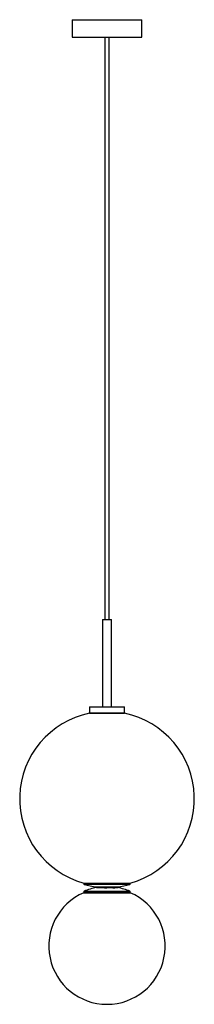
# Paper-space layout '_Izquierda' of a CAD drawing. Header units: inches. Extents: x -5.9 to 5.9, y -13.9 to 52.7.
import ezdxf

# ---------------------------------------------------------------- set-up
doc = ezdxf.new("R2010")
doc.units = ezdxf.units.IN
doc.header["$MEASUREMENT"] = 0

psp = doc.layouts.new('_Izquierda')

# ---------------------------------------------------------------- linework, layer by layer
at = {"color": 7, "linetype": 'Continuous', "lineweight": 25}
for p, q in [((-2.36, 52.675), (-2.36, 51.495)), ((-2.36, 52.675), (2.36, 52.675)), ((2.36, 51.495), (2.36, 52.675)), ((-2.36, 51.495), (2.36, 51.495)), ((-0.138, 51.495), (-0.138, 12.125)), ((0.138, 12.125), (0.138, 51.495)), ((-0.295, 12.125), (-0.295, 6.219)), ((-0.295, 12.125), (0.295, 12.125)), ((0.295, 6.219), (0.295, 12.125)), ((-1.181, 6.219), (-1.181, 5.826)), ((-1.181, 6.219), (1.181, 6.219)), ((1.181, 5.826), (1.181, 6.219)), ((-1.181, 5.826), (1.181, 5.826)), ((-1.181, 5.786), (1.181, 5.786)), ((-1.575, -5.692), (-1.575, -5.743)), ((-1.575, -5.692), (1.575, -5.692)), ((-1.575, -5.743), (1.575, -5.743)), ((1.546, -5.781), (-1.546, -5.781)), ((-0.709, -5.942), (-0.709, -5.994)), ((-0.709, -5.942), (0.709, -5.942)), ((0.709, -5.954), (0.709, -5.942)), ((0.735, -5.999), (0.751, -5.989)), ((0.751, -5.989), (0.751, -5.979)), ((1.575, -5.743), (1.575, -5.692)), ((-1.575, -6.278), (-1.575, -6.338)), ((1.575, -6.278), (-1.575, -6.278)), ((-1.575, -6.338), (1.575, -6.338)), ((-1.551, -6.242), (1.551, -6.242)), ((-0.708, -5.993), (-0.709, -5.994)), ((-0.709, -5.994), (-0.708, -5.994)), ((1.575, -6.338), (1.575, -6.278))]:
    psp.add_line(p, q, dxfattribs=at)
for centre, radius, start, end in [((0, 0), 5.906, 101.53696, 254.53399), ((0, 0), 5.906, 285.46601, 78.46304), ((-1.535, -5.743), 0.0394, 180, 255.03208), ((0, 0), 5.984, 255.03208, 263.19901), ((0, 0), 5.984, 276.80099, 284.96792), ((1.535, -5.743), 0.0394, 284.96792, 0), ((0, -9.946), 3.937, 113.57818, 66.42182), ((-1.535, -6.278), 0.0394, 112.71445, 180), ((0, -9.946), 4.016, 100.16425, 112.71445), ((0, -9.946), 4.016, 67.28555, 79.51504), ((1.535, -6.278), 0.0394, 0, 67.28555)]:
    psp.add_arc(centre, radius, start, end, dxfattribs=at)
for points, knots in [([(-0.706, -5.993), (-0.701, -5.992), (-0.692, -5.99), (-0.62, -5.987), (-0.507, -5.984), (-0.358, -5.981), (-0.186, -5.977), (0, -5.974), (0.186, -5.971), (0.358, -5.967), (0.507, -5.964), (0.62, -5.961), (0.695, -5.958), (0.704, -5.955), (0.709, -5.954)], [0, 0, 0, 0, 0.074459, 0.158161, 0.242879, 0.326419, 0.41102, 0.495045, 0.579069, 0.66367, 0.74721, 0.831928, 0.91563, 1, 1, 1, 1]), ([(-0.176, -6.002), (-0.118, -6.001), (0.005, -5.999), (0.197, -5.995), (0.38, -5.992), (0.537, -5.989), (0.659, -5.985), (0.731, -5.982), (0.76, -5.98), (0.749, -5.979), (0.748, -5.979)], [0, 0, 0, 0, 0.129162, 0.271369, 0.414552, 0.55594, 0.699321, 0.840983, 0.983774, 1, 1, 1, 1]), ([(0.39, -6.002), (0.439, -6.001), (0.543, -5.999), (0.657, -5.995), (0.736, -5.992), (0.746, -5.99), (0.751, -5.989)], [0, 0, 0, 0, 0.231461, 0.489023, 0.743497, 1, 1, 1, 1]), ([(0.751, -5.979), (0.744, -5.974), (0.73, -5.966), (0.716, -5.958), (0.709, -5.954)], [0, 0, 0, 0, 0.504121, 1, 1, 1, 1])]:
    psp.add_open_spline(points, degree=3, knots=knots, dxfattribs=at)

doc.saveas('drawing.dxf')
